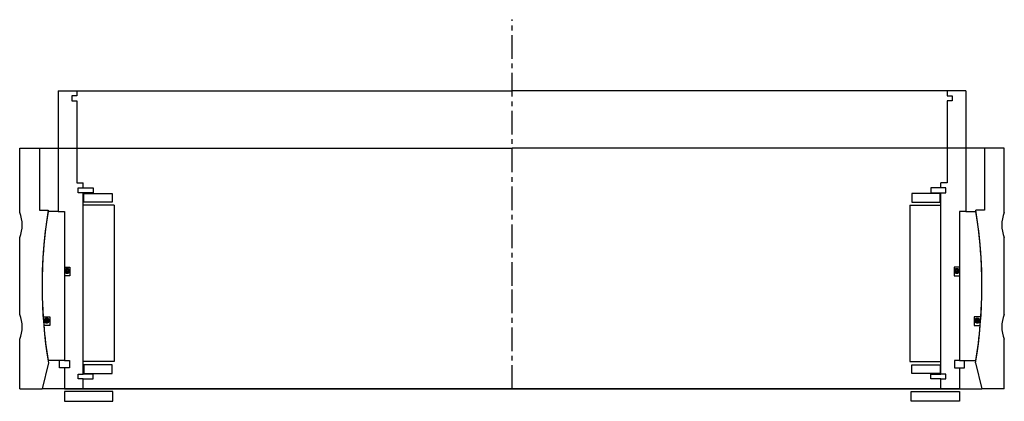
# Model space of a CAD drawing. Header units: millimetres. Extents: x -198 to 198, y -5 to 149.
import ezdxf

# ---------------------------------------------------------------- set-up
doc = ezdxf.new("R2010")
doc.units = ezdxf.units.MM
doc.header["$LTSCALE"] = 0.3
doc.header["$MEASUREMENT"] = 0
doc.linetypes.add('CENTER', pattern=[50.8, 31.75, -6.35, 6.35, -6.35])
doc.layers.get('0').update_dxf_attribs({"linetype": 'CONTINUOUS'})
doc.layers.add('Center', color=1, linetype='CENTER')

# ---------------------------------------------------------------- blocks, each defined once
blk = doc.blocks.new('house4S320')
for p, q in [((-198, 29.5), (-198, 55.5)), ((-198, 55.5), (-190, 55.5)), ((-190, 55.5), (0, 55.5)), ((-190, 55.5), (-190, 30.5)), ((190, 55.5), (0, 55.5)), ((198, 55.5), (190, 55.5)), ((190, 55.5), (190, 30.5)), ((198, 29.5), (198, 55.5)), ((-190, 30.5), (-186.52, 30.5)), ((190, 30.5), (186.52, 30.5)), ((-198, -11.5), (-198, 19.5)), ((198, -11.5), (198, 19.5)), ((-198, -41.5), (-198, -21.5)), ((198, -41.5), (198, -21.5)), ((-186.45, -30.94), (-189, -41.5)), ((186.45, -30.94), (189, -41.5)), ((-198, -41.5), (-189, -41.5)), ((0, -41.5), (-189, -41.5)), ((0, -41.5), (189, -41.5)), ((198, -41.5), (189, -41.5))]:
    blk.add_line(p, q)
for centre, radius, start, end in [((-210, 24.5), 13, 337.3801, 22.6199), ((0, 0), 189, 170.7132, 189.4218), ((0, 0), 189, 350.5782, 9.2868), ((210, 24.5), 13, 157.3801, 202.6199), ((-210, -16.5), 13, 337.3801, 22.6199), ((210, -16.5), 13, 157.3801, 202.6199)]:
    blk.add_arc(centre, radius, start, end)
blk = doc.blocks.new('innerhouse-4S320')
for p, q in [((-182.5, 78.5), (-182.5, 30)), ((-182.5, 78.5), (-175, 78.5)), ((-175, 76.5), (-177, 76.5)), ((-177, 76.5), (-177, 74.5)), ((-175, 78.5), (0, 78.5)), ((-175, 78.5), (-175, 76.5)), ((175, 78.5), (0, 78.5)), ((182.5, 78.5), (175, 78.5)), ((175, 78.5), (175, 76.5)), ((175, 76.5), (177, 76.5)), ((177, 76.5), (177, 74.5)), ((182.5, 78.5), (182.5, 30)), ((-177, 74.5), (-175, 74.5)), ((-175, 74.5), (-175, 41.5)), ((175, 74.5), (175, 41.5)), ((177, 74.5), (175, 74.5)), ((-175, 41.5), (-172.5, 41.5)), ((-172.5, 39.5), (-172.5, 41.5)), ((172.5, 39.5), (172.5, 41.5)), ((175, 41.5), (172.5, 41.5)), ((-174.5, 37.5), (-174.5, 39.5)), ((-174.5, 39.5), (-172.5, 39.5)), ((-172.5, 37.5), (-174.5, 37.5)), ((-172.5, 39.5), (-168.5, 39.5)), ((-172.5, -35.5), (-172.5, 37.5)), ((-168.5, 37.5), (-172.5, 37.5)), ((-172.25, 37.25), (-160.75, 37.25)), ((-172.25, 33.75), (-172.25, 37.25)), ((-168.5, 39.5), (-168.5, 37.5)), ((-160.75, 37.25), (-160.75, 33.75)), ((172.25, 37.25), (160.75, 37.25)), ((160.75, 37.25), (160.75, 33.75)), ((172.5, 39.5), (168.5, 39.5)), ((168.5, 39.5), (168.5, 37.5)), ((168.5, 37.5), (172.5, 37.5)), ((172.25, 33.75), (172.25, 37.25)), ((174.5, 39.5), (172.5, 39.5)), ((172.5, -35.5), (172.5, 37.5)), ((172.5, 37.5), (174.5, 37.5)), ((174.5, 37.5), (174.5, 39.5)), ((-160, 32.5), (-172.5, 32.5)), ((-160.75, 33.75), (-172.25, 33.75)), ((-160, 32.5), (-160, -30.5)), ((160, 32.5), (160, -30.5)), ((160, 32.5), (172.5, 32.5)), ((160.75, 33.75), (172.25, 33.75)), ((-182.5, 30), (-186.6, 30)), ((-182.5, 30), (-180, 30)), ((-180, 30), (-180, -30)), ((-180, 30), (-180, 7.5)), ((180, 30), (180, -30)), ((180, 30), (180, 7.5)), ((182.5, 30), (180, 30)), ((182.5, 30), (186.6, 30)), ((-180, 7.5), (-177.8, 7.5)), ((-180, 4), (-180, -30)), ((-177.8, 4), (-180, 4)), ((-177.8, 7.5), (-177.8, 4)), ((177.8, 7.5), (177.8, 4)), ((180, 7.5), (177.8, 7.5)), ((177.8, 4), (180, 4)), ((180, 4), (180, -30)), ((-188.59, -12.5), (-185.88, -12.5)), ((-185.88, -12.5), (-185.88, -16)), ((188.59, -12.5), (185.88, -12.5)), ((185.88, -12.5), (185.88, -16)), ((-185.88, -16), (-188.32, -16)), ((185.88, -16), (188.32, -16)), ((-180, -30), (-186.6, -30)), ((-182, -33), (-182, -30)), ((-180, -30), (-178, -30)), ((-178, -30), (-178, -33)), ((-160, -30.5), (-172.5, -30.5)), ((160, -30.5), (172.5, -30.5)), ((178, -30), (178, -33)), ((180, -30), (178, -30)), ((180, -30), (186.6, -30)), ((182, -33), (182, -30)), ((-180, -33), (-182, -33)), ((-180, -33), (-180, -41.5)), ((-178, -33), (-180, -33)), ((-174.5, -37.5), (-174.5, -35.5)), ((-174.5, -35.5), (-172.5, -35.5)), ((-168.5, -35.5), (-172.5, -35.5)), ((-160.75, -31.75), (-172.25, -31.75)), ((-172.25, -31.75), (-172.25, -35.25)), ((-172.25, -35.25), (-160.75, -35.25)), ((-168.5, -37.5), (-168.5, -35.5)), ((-160.75, -35.25), (-160.75, -31.75)), ((160.75, -31.75), (172.25, -31.75)), ((160.75, -35.25), (160.75, -31.75)), ((172.25, -35.25), (160.75, -35.25)), ((168.5, -35.5), (172.5, -35.5)), ((168.5, -37.5), (168.5, -35.5)), ((172.25, -31.75), (172.25, -35.25)), ((174.5, -35.5), (172.5, -35.5)), ((174.5, -37.5), (174.5, -35.5)), ((178, -33), (180, -33)), ((180, -33), (180, -41.5)), ((180, -33), (182, -33)), ((-172.5, -37.5), (-174.5, -37.5)), ((-172.5, -41.5), (-172.5, -37.5)), ((-172.5, -37.5), (-168.5, -37.5)), ((172.5, -37.5), (168.5, -37.5)), ((172.5, -41.5), (172.5, -37.5)), ((172.5, -37.5), (174.5, -37.5)), ((-180, -41.5), (-172.5, -41.5)), ((-160.5, -42.5), (-180, -42.5)), ((-180, -42.5), (-180, -46.5)), ((-172.5, -41.5), (0, -41.5)), ((-160.5, -46.5), (-160.5, -42.5)), ((172.5, -41.5), (0, -41.5)), ((0, -41.5), (33.3, -41.5)), ((160.5, -42.5), (180, -42.5)), ((160.5, -46.5), (160.5, -42.5)), ((180, -41.5), (172.5, -41.5)), ((180, -42.5), (180, -46.5)), ((-180, -46.5), (-160.5, -46.5)), ((180, -46.5), (160.5, -46.5))]:
    blk.add_line(p, q)
at = {"const_width": 1.2}
for points in [[(-178.26, 6, -1), (-179.56, 6, -1)], [(178.26, 6, 1), (179.56, 6, 1)], [(-186.5, -14, -1), (-187.8, -14, -1)], [(186.5, -14, 1), (187.8, -14, 1)]]:
    blk.add_lwpolyline(points, format="xyb", close=True, dxfattribs=at)
for start, end in [(170.8668, 183.7922), (356.2078, 9.1332), (184.8562, 189.1332), (350.8668, 355.1438)]:
    blk.add_arc((0, 0), 189, start, end)
at = {"layer": 'Center'}
for p, q in [((0, 0), (0, 107.19)), ((0, -41.5), (0, 0))]:
    blk.add_line(p, q, dxfattribs=at)

msp = doc.modelspace()

# ---------------------------------------------------------------- block references
for name in ['innerhouse-4S320', 'house4S320']:
    msp.add_blockref(name, (0, 41.5))

doc.saveas('drawing.dxf')
